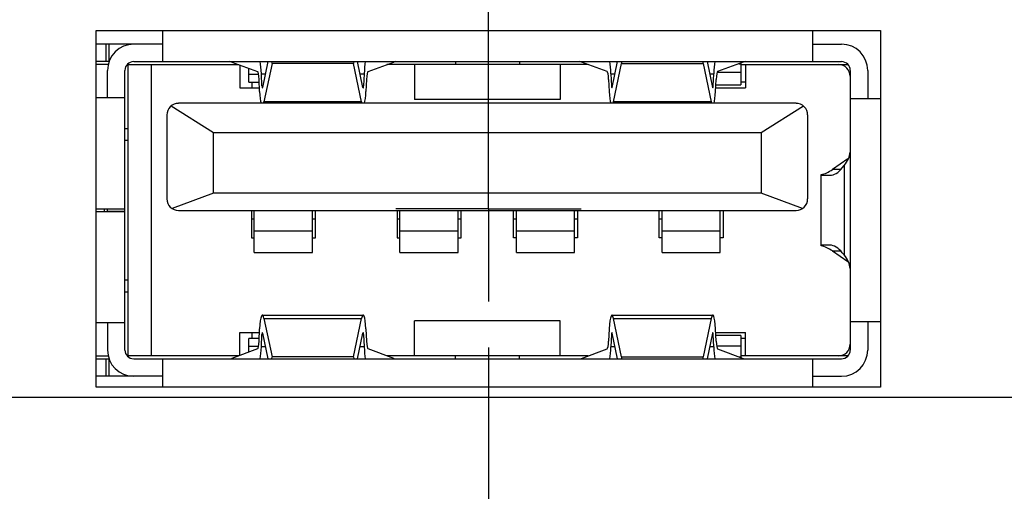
# Model space of a CAD drawing. Header units: inches. Extents: x 0 to 34, y 0 to 22.
# Tile 8 of 42: x 7.8 to 9.1, y 9.7 to 10.3. Entities that reach past the tile are written whole.
import ezdxf

# ---------------------------------------------------------------- set-up
doc = ezdxf.new("R2010")
doc.units = ezdxf.units.IN
doc.header["$LTSCALE"] = 1.87
doc.header["$MEASUREMENT"] = 0
doc.linetypes.add('CENTER', pattern=[0.6, 0.375, -0.075, 0.075, -0.075])
doc.layers.get('0').update_dxf_attribs({"linetype": 'CONTINUOUS'})
doc.layers.add('02___PRT_ALL_AXES', color=7, linetype='CONTINUOUS')
doc.layers.add('DIMENSIONS', color=7, linetype='CONTINUOUS')
doc.styles.get("Standard").update_dxf_attribs({"font": 'txt', "width": 0.8})
doc.dimstyles.new('DIMSTYLE_1', dxfattribs={"dimtxt": 0.125, "dimasz": 0.18, "dimexe": 0.125, "dimexo": 0.0625, "dimgap": 0.09, "dimtad": 0, "dimtih": 1, "dimtoh": 1, "dimlfac": 0.5, "dimzin": 4, "dimdsep": 46, "dimtxsty": 'STANDARD', "dimblk": '_FILLED', "dimblk1": '_FILLED', "dimblk2": '_FILLED', "dimcen": 0.09, "dimadec": 0, "dimazin": 0, "dimtp": 0.01, "dimtm": 0.01, "dimtfac": 1, "dimtofl": 0, "dimtmove": 0, "dimatfit": 3, "dimldrblk": '_FILLED', "dimfxl": 1, "dimtolj": 1, "dimtzin": 4, "dimarcsym": 0})
doc.dimstyles.new('DIMSTYLE_2', dxfattribs={"dimtxt": 0.125, "dimasz": 0.18, "dimexe": 0.125, "dimexo": 0.0625, "dimgap": 0.09, "dimtad": 0, "dimtih": 1, "dimtoh": 1, "dimlfac": 0.5, "dimzin": 4, "dimdsep": 46, "dimtxsty": 'STANDARD', "dimblk": '_FILLED', "dimblk1": '_FILLED', "dimblk2": '_FILLED', "dimcen": 0.09, "dimadec": 0, "dimazin": 0, "dimtp": 0.001, "dimtm": 0.001, "dimtfac": 1, "dimtofl": 0, "dimtmove": 0, "dimatfit": 3, "dimldrblk": '_FILLED', "dimfxl": 1, "dimtolj": 1, "dimtzin": 4, "dimarcsym": 0})

# ---------------------------------------------------------------- blocks, each defined once
blk = doc.blocks.new('*D5')
at = {"layer": 'DIMENSIONS', "color": 2, "linetype": 'CONTINUOUS'}
blk.add_line((10.9449, 9.8172), (4.1704, 9.8172), dxfattribs=at)
at = {"layer": 'DIMENSIONS', "color": 2, "linetype": 'CONTINUOUS', "insert": (4.1079, 9.8797), "char_height": 0.125, "width": 1.025, "attachment_point": 3, "line_spacing_factor": 0.9}
blk.add_mtext('.84{\\Ftxt.shx;\\W1.000000;\\H0.125000; }[21.4]', dxfattribs=at)
blk = doc.blocks.new('_FILLED')
at = {"color": 0, "linetype": 'BYBLOCK'}
blk.add_solid([(0, 0), (-1, 0.1736), (-1, -0.1736)], dxfattribs=at)
blk = doc.blocks.new('*D6')
at = {"layer": 'DIMENSIONS', "color": 2, "linetype": 'CONTINUOUS'}
for p, q in [((4.5841, 11.5672), (4.4308, 11.3996)), ((10.9449, 11.5672), (4.5841, 11.5672)), ((4.4308, 11.3996), (4.1704, 11.3996))]:
    blk.add_line(p, q, dxfattribs=at)
at = {"layer": 'DIMENSIONS', "color": 2, "linetype": 'CONTINUOUS', "insert": (4.1079, 11.4621), "char_height": 0.125, "width": 1.125, "attachment_point": 3, "line_spacing_factor": 0.9}
blk.add_mtext('1.72{\\Ftxt.shx;\\W1.000000;\\H0.125000; }[43.6]', dxfattribs=at)
blk = doc.blocks.new('*D7')
at = {"layer": 'DIMENSIONS', "color": 2, "linetype": 'CONTINUOUS'}
for p, q in [((11.0233, 10.7062), (10.8639, 10.4726)), ((11.6277, 10.7062), (11.0233, 10.7062)), ((10.8639, 10.4726), (4.1704, 10.4726))]:
    blk.add_line(p, q, dxfattribs=at)
at = {"layer": 'DIMENSIONS', "color": 2, "linetype": 'CONTINUOUS', "insert": (4.1079, 10.5351), "char_height": 0.125, "width": 1.125, "attachment_point": 3, "line_spacing_factor": 0.9}
blk.add_mtext('1.29{\\Ftxt.shx;\\W1.000000;\\H0.125000; }[32.7]', dxfattribs=at)
blk = doc.blocks.new('*D10')
at = {"layer": 'DIMENSIONS', "color": 2, "linetype": 'CONTINUOUS'}
blk.add_line((9.7288, 10.9023), (4.1704, 10.9023), dxfattribs=at)
at = {"layer": 'DIMENSIONS', "color": 2, "linetype": 'CONTINUOUS', "insert": (4.1079, 10.9648), "char_height": 0.125, "width": 1.125, "attachment_point": 3, "line_spacing_factor": 0.9}
blk.add_mtext('1.38{\\Ftxt.shx;\\W1.000000;\\H0.125000; }[35.2]', dxfattribs=at)
blk = doc.blocks.new('*D11')
at = {"layer": 'DIMENSIONS', "color": 2, "linetype": 'CONTINUOUS'}
for p, q in [((10.926, 13.5062), (10.7823, 13.2773)), ((11.5797, 13.5062), (10.926, 13.5062)), ((10.7823, 13.2773), (4.1704, 13.2773))]:
    blk.add_line(p, q, dxfattribs=at)
at = {"layer": 'DIMENSIONS', "color": 2, "linetype": 'CONTINUOUS', "insert": (4.1079, 13.3398), "char_height": 0.125, "width": 1.125, "attachment_point": 3, "line_spacing_factor": 0.9}
blk.add_mtext('2.69{\\Ftxt.shx;\\W1.000000;\\H0.125000; }[68.2]', dxfattribs=at)
blk = doc.blocks.new('*D12')
at = {"layer": 'DIMENSIONS', "color": 2, "linetype": 'CONTINUOUS'}
blk.add_line((7.9956, 12.7922), (4.1704, 12.7922), dxfattribs=at)
at = {"layer": 'DIMENSIONS', "color": 2, "linetype": 'CONTINUOUS', "insert": (4.1079, 12.8547), "char_height": 0.125, "width": 1.125, "attachment_point": 3, "line_spacing_factor": 0.9}
blk.add_mtext('2.33{\\Ftxt.shx;\\W1.000000;\\H0.125000; }[59.2]', dxfattribs=at)
blk = doc.blocks.new('*D13')
at = {"layer": 'DIMENSIONS', "color": 2, "linetype": 'CONTINUOUS'}
for p, q in [((4.3311, 13.7725), (4.1704, 13.7725)), ((4.4164, 13.5242), (4.3311, 13.7725)), ((7.9956, 13.5242), (4.4164, 13.5242))]:
    blk.add_line(p, q, dxfattribs=at)
at = {"layer": 'DIMENSIONS', "color": 2, "linetype": 'CONTINUOUS', "insert": (4.1079, 13.835), "char_height": 0.125, "width": 1.125, "attachment_point": 3, "line_spacing_factor": 0.9}
blk.add_mtext('2.70{\\Ftxt.shx;\\W1.000000;\\H0.125000; }[68.5]', dxfattribs=at)
blk = doc.blocks.new('*D14')
at = {"layer": 'DIMENSIONS', "color": 2, "linetype": 'CONTINUOUS'}
blk.add_line((11.3647, 12.1592), (4.1704, 12.1592), dxfattribs=at)
at = {"layer": 'DIMENSIONS', "color": 2, "linetype": 'CONTINUOUS', "insert": (4.1079, 12.2217), "char_height": 0.125, "width": 1.125, "attachment_point": 3, "line_spacing_factor": 0.9}
blk.add_mtext('2.01{\\Ftxt.shx;\\W1.000000;\\H0.125000; }[51.1]', dxfattribs=at)
blk = doc.blocks.new('*D17')
at = {"layer": 'DIMENSIONS', "color": 2, "linetype": 'CONTINUOUS'}
blk.add_line((9.7518, 12.4222), (4.1704, 12.4222), dxfattribs=at)
at = {"layer": 'DIMENSIONS', "color": 2, "linetype": 'CONTINUOUS', "insert": (4.1079, 12.4847), "char_height": 0.125, "width": 1.125, "attachment_point": 3, "line_spacing_factor": 0.9}
blk.add_mtext('2.14{\\Ftxt.shx;\\W1.000000;\\H0.125000; }[54.5]', dxfattribs=at)
blk = doc.blocks.new('*D18')
at = {"layer": 'DIMENSIONS', "color": 2, "linetype": 'CONTINUOUS'}
blk.add_line((9.7518, 13.5223), (4.1704, 13.5223), dxfattribs=at)
at = {"layer": 'DIMENSIONS', "color": 2, "linetype": 'CONTINUOUS', "insert": (4.1079, 13.5848), "char_height": 0.125, "width": 1.125, "attachment_point": 3, "line_spacing_factor": 0.9}
blk.add_mtext('2.69{\\Ftxt.shx;\\W1.000000;\\H0.125000; }[68.4]', dxfattribs=at)
blk = doc.blocks.new('*D19')
at = {"layer": 'DIMENSIONS', "color": 2, "linetype": 'CONTINUOUS'}
blk.add_line((8.1806, 14.2502), (4.1704, 14.2502), dxfattribs=at)
at = {"layer": 'DIMENSIONS', "color": 2, "linetype": 'CONTINUOUS', "insert": (4.1079, 14.3127), "char_height": 0.125, "width": 1.125, "attachment_point": 3, "line_spacing_factor": 0.9}
blk.add_mtext('3.06{\\Ftxt.shx;\\W1.000000;\\H0.125000; }[77.7]', dxfattribs=at)
blk = doc.blocks.new('*D21')
at = {"layer": 'DIMENSIONS', "color": 2, "linetype": 'CONTINUOUS'}
blk.add_line((8.4344, 9.8845), (8.4344, 7.4462), dxfattribs=at)
at = {"layer": 'DIMENSIONS', "color": 2, "linetype": 'CONTINUOUS', "insert": (8.3719, 7.3837), "char_height": 0.125, "width": 1.125, "attachment_point": 3, "rotation": 90, "line_spacing_factor": 0.9}
blk.add_mtext('1.73{\\Ftxt.shx;\\W1.000000;\\H0.125000; }[43.8]', dxfattribs=at)
blk = doc.blocks.new('*D24')
at = {"layer": 'DIMENSIONS', "color": 2, "linetype": 'CONTINUOUS'}
blk.add_line((11.5524, 11.9715), (11.5524, 7.4462), dxfattribs=at)
at = {"layer": 'DIMENSIONS', "color": 2, "linetype": 'CONTINUOUS', "insert": (11.4899, 7.3837), "char_height": 0.125, "width": 1.125, "attachment_point": 3, "rotation": 90, "line_spacing_factor": 0.9}
blk.add_mtext('3.29{\\Ftxt.shx;\\W1.000000;\\H0.125000; }[83.4]', dxfattribs=at)
blk = doc.blocks.new('*D27')
at = {"layer": 'DIMENSIONS', "color": 2, "linetype": 'CONTINUOUS'}
for p, q in [((11.8154, 10.5185), (11.8154, 7.7298)), ((11.8154, 7.7298), (11.9874, 7.6232)), ((11.9874, 7.6232), (11.9874, 7.4462))]:
    blk.add_line(p, q, dxfattribs=at)
at = {"layer": 'DIMENSIONS', "color": 2, "linetype": 'CONTINUOUS', "insert": (11.9249, 7.3837), "char_height": 0.125, "width": 1.125, "attachment_point": 3, "rotation": 90, "line_spacing_factor": 0.9}
blk.add_mtext('3.42{\\Ftxt.shx;\\W1.000000;\\H0.125000; }[86.8]', dxfattribs=at)
blk = doc.blocks.new('*D33')
at = {"layer": 'DIMENSIONS', "color": 2, "linetype": 'CONTINUOUS'}
blk.add_line((14.5021, 10.0877), (14.5021, 7.4462), dxfattribs=at)
at = {"layer": 'DIMENSIONS', "color": 2, "linetype": 'CONTINUOUS', "insert": (14.4396, 7.3837), "char_height": 0.125, "width": 1.225, "attachment_point": 3, "rotation": 90, "line_spacing_factor": 0.9}
blk.add_mtext('4.76{\\Ftxt.shx;\\W1.000000;\\H0.125000; }[120.9]', dxfattribs=at)
blk = doc.blocks.new('*D34')
at = {"layer": 'DIMENSIONS', "color": 2, "linetype": 'CONTINUOUS'}
blk.add_line((16.6121, 10.0877), (16.6121, 7.4462), dxfattribs=at)
at = {"layer": 'DIMENSIONS', "color": 2, "linetype": 'CONTINUOUS', "insert": (16.5496, 7.3837), "char_height": 0.125, "width": 1.225, "attachment_point": 3, "rotation": 90, "line_spacing_factor": 0.9}
blk.add_mtext('5.82{\\Ftxt.shx;\\W1.000000;\\H0.125000; }[147.7]', dxfattribs=at)
blk = doc.blocks.new('*D35')
at = {"layer": 'DIMENSIONS', "color": 2, "linetype": 'CONTINUOUS'}
blk.add_line((18.7221, 10.0877), (18.7221, 7.4462), dxfattribs=at)
at = {"layer": 'DIMENSIONS', "color": 2, "linetype": 'CONTINUOUS', "insert": (18.6596, 7.3837), "char_height": 0.125, "width": 1.225, "attachment_point": 3, "rotation": 90, "line_spacing_factor": 0.9}
blk.add_mtext('6.87{\\Ftxt.shx;\\W1.000000;\\H0.125000; }[174.5]', dxfattribs=at)
blk = doc.blocks.new('*D36')
at = {"layer": 'DIMENSIONS', "color": 2, "linetype": 'CONTINUOUS'}
blk.add_line((20.8321, 10.0877), (20.8321, 7.4462), dxfattribs=at)
at = {"layer": 'DIMENSIONS', "color": 2, "linetype": 'CONTINUOUS', "insert": (20.7696, 7.3837), "char_height": 0.125, "width": 1.225, "attachment_point": 3, "rotation": 90, "line_spacing_factor": 0.9}
blk.add_mtext('7.93{\\Ftxt.shx;\\W1.000000;\\H0.125000; }[201.3]', dxfattribs=at)
blk = doc.blocks.new('*D37')
at = {"layer": 'DIMENSIONS', "color": 2, "linetype": 'CONTINUOUS'}
blk.add_line((21.8871, 10.4678), (21.8871, 7.4462), dxfattribs=at)
at = {"layer": 'DIMENSIONS', "color": 2, "linetype": 'CONTINUOUS', "insert": (21.8246, 7.3837), "char_height": 0.125, "width": 1.225, "attachment_point": 3, "rotation": 90, "line_spacing_factor": 0.9}
blk.add_mtext('8.45{\\Ftxt.shx;\\W1.000000;\\H0.125000; }[214.7]', dxfattribs=at)
blk = doc.blocks.new('*D38')
at = {"layer": 'DIMENSIONS', "color": 2, "linetype": 'CONTINUOUS'}
blk.add_line((22.9421, 10.0877), (22.9421, 7.4462), dxfattribs=at)
at = {"layer": 'DIMENSIONS', "color": 2, "linetype": 'CONTINUOUS', "insert": (22.8796, 7.3837), "char_height": 0.125, "width": 1.225, "attachment_point": 3, "rotation": 90, "line_spacing_factor": 0.9}
blk.add_mtext('8.98{\\Ftxt.shx;\\W1.000000;\\H0.125000; }[228.1]', dxfattribs=at)
blk = doc.blocks.new('*D39')
at = {"layer": 'DIMENSIONS', "color": 2, "linetype": 'CONTINUOUS'}
blk.add_line((25.0521, 10.0877), (25.0521, 7.4462), dxfattribs=at)
at = {"layer": 'DIMENSIONS', "color": 2, "linetype": 'CONTINUOUS', "insert": (24.9896, 7.3837), "char_height": 0.125, "width": 1.325, "attachment_point": 3, "rotation": 90, "line_spacing_factor": 0.9}
blk.add_mtext('10.04{\\Ftxt.shx;\\W1.000000;\\H0.125000; }[254.9]', dxfattribs=at)
blk = doc.blocks.new('*D40')
at = {"layer": 'DIMENSIONS', "color": 2, "linetype": 'CONTINUOUS'}
blk.add_line((27.1621, 10.0877), (27.1621, 7.4462), dxfattribs=at)
at = {"layer": 'DIMENSIONS', "color": 2, "linetype": 'CONTINUOUS', "insert": (27.0996, 7.3837), "char_height": 0.125, "width": 1.325, "attachment_point": 3, "rotation": 90, "line_spacing_factor": 0.9}
blk.add_mtext('11.09{\\Ftxt.shx;\\W1.000000;\\H0.125000; }[281.7]', dxfattribs=at)
blk = doc.blocks.new('*D41')
at = {"layer": 'DIMENSIONS', "color": 2, "linetype": 'CONTINUOUS'}
blk.add_line((29.2721, 10.0877), (29.2721, 7.4462), dxfattribs=at)
at = {"layer": 'DIMENSIONS', "color": 2, "linetype": 'CONTINUOUS', "insert": (29.2096, 7.3837), "char_height": 0.125, "width": 1.325, "attachment_point": 3, "rotation": 90, "line_spacing_factor": 0.9}
blk.add_mtext('12.15{\\Ftxt.shx;\\W1.000000;\\H0.125000; }[308.5]', dxfattribs=at)

msp = doc.modelspace()

# ---------------------------------------------------------------- linework, layer by layer
at = {"color": 7, "linetype": 'CONTINUOUS'}
for p, q in [((7.9943, 10.271), (7.9943, 10.3132)), ((8.8723, 10.3132), (8.8723, 10.271)), ((7.9943, 10.2946), (7.9044, 10.2946)), ((7.9175, 10.2946), (7.9175, 10.271)), ((7.922, 10.272), (7.922, 10.2946)), ((8.8723, 10.2946), (8.9117, 10.2946)), ((7.9217, 10.271), (7.9044, 10.271)), ((7.9204, 10.267), (7.9044, 10.267)), ((7.9471, 10.267), (7.9462, 10.267)), ((7.9471, 10.267), (7.9471, 9.8733)), ((7.9471, 10.267), (7.9786, 10.267)), ((7.955, 10.271), (8.9117, 10.271)), ((7.9786, 10.267), (7.9786, 9.8733)), ((7.9786, 10.267), (8.097, 10.267)), ((8.0878, 10.2704), (8.1225, 10.2576)), ((8.0983, 10.2665), (8.0983, 10.2355)), ((8.1105, 10.2434), (8.1105, 10.262)), ((8.1365, 10.271), (8.1292, 10.2362)), ((8.142, 10.2686), (8.1311, 10.2166)), ((8.142, 10.2686), (8.1418, 10.271)), ((8.2522, 10.2686), (8.142, 10.2686)), ((8.2524, 10.271), (8.2522, 10.2686)), ((8.2631, 10.2166), (8.2522, 10.2686)), ((8.2649, 10.2362), (8.2576, 10.271)), ((8.2717, 10.2576), (8.3064, 10.2704)), ((8.5694, 10.267), (8.2972, 10.267)), ((8.3345, 10.267), (8.3345, 10.2198)), ((8.39, 10.271), (8.39, 10.267)), ((8.4766, 10.271), (8.4766, 10.267)), ((8.5313, 10.267), (8.5313, 10.2198)), ((8.5949, 10.2576), (8.5602, 10.2704)), ((8.6017, 10.2362), (8.609, 10.271)), ((8.6036, 10.2166), (8.6144, 10.2686)), ((8.6142, 10.271), (8.6144, 10.2686)), ((8.6144, 10.2686), (8.7246, 10.2686)), ((8.7246, 10.2686), (8.7248, 10.271)), ((8.7246, 10.2686), (8.7355, 10.2166)), ((8.7301, 10.271), (8.7374, 10.2362)), ((8.7788, 10.2704), (8.7442, 10.2576)), ((8.7727, 10.2682), (8.7758, 10.2682)), ((8.7758, 10.2693), (8.7758, 10.2395)), ((8.7758, 10.267), (8.9205, 10.267)), ((8.7817, 10.267), (8.7817, 10.2355)), ((7.9195, 10.2225), (7.9195, 10.2592)), ((7.9432, 9.8812), (7.9432, 10.2592)), ((8.1238, 10.2538), (8.1105, 10.2538)), ((8.1284, 10.2382), (8.1276, 10.2547)), ((8.1276, 10.2547), (8.1331, 10.2547)), ((8.2611, 10.2547), (8.2666, 10.2547)), ((8.2666, 10.2547), (8.2658, 10.2382)), ((8.6, 10.2547), (8.6008, 10.2382)), ((8.6, 10.2547), (8.6056, 10.2547)), ((8.7335, 10.2547), (8.739, 10.2547)), ((8.7382, 10.2382), (8.739, 10.2547)), ((8.7758, 10.2564), (8.7434, 10.2564)), ((8.9235, 10.2592), (8.9235, 9.8812)), ((8.9471, 10.2592), (8.9471, 10.221)), ((8.0983, 10.2355), (8.125, 10.2355)), ((8.1105, 10.2434), (8.1246, 10.2434)), ((8.1148, 10.2434), (8.1148, 10.2355)), ((8.1252, 10.2305), (8.1244, 10.247)), ((8.1297, 10.2382), (8.1284, 10.2382)), ((8.2658, 10.2382), (8.2645, 10.2382)), ((8.2697, 10.247), (8.2689, 10.2305)), ((8.5969, 10.247), (8.5977, 10.2305)), ((8.6021, 10.2382), (8.6008, 10.2382)), ((8.7382, 10.2382), (8.737, 10.2382)), ((8.7414, 10.2305), (8.7422, 10.247)), ((8.7416, 10.2355), (8.7817, 10.2355)), ((8.7418, 10.2395), (8.7758, 10.2395)), ((8.7817, 10.2434), (8.7758, 10.2434)), ((7.9044, 10.2225), (7.9195, 10.2225)), ((7.9195, 10.2225), (7.9432, 10.2225)), ((8.9235, 10.221), (8.9471, 10.221)), ((8.9471, 10.221), (8.9644, 10.221)), ((8.0056, 10.2111), (8.0628, 10.1753)), ((8.8502, 10.2147), (8.0156, 10.2147)), ((8.2631, 10.2166), (8.1311, 10.2166)), ((8.5313, 10.2198), (8.3345, 10.2198)), ((8.7355, 10.2166), (8.6036, 10.2166)), ((8.803, 10.1753), (8.8602, 10.2111)), ((7.9998, 10.1989), (7.9998, 10.0855)), ((8.866, 10.0855), (8.866, 10.1989)), ((7.9471, 10.1804), (7.9432, 10.1804)), ((8.0628, 10.0934), (8.0628, 10.1753)), ((8.0628, 10.1753), (8.803, 10.1753)), ((8.803, 10.1753), (8.803, 10.0934)), ((7.9432, 10.1647), (7.9471, 10.1647)), ((8.9203, 10.1396), (8.8995, 10.1253)), ((8.9128, 10.1276), (8.9153, 10.1306)), ((8.9153, 10.1306), (8.9153, 10.0097)), ((8.8841, 10.1176), (8.8841, 10.1183)), ((8.8841, 10.0229), (8.8841, 10.1175)), ((8.8852, 10.1174), (8.896, 10.1174)), ((8.9105, 10.1253), (8.8995, 10.1253)), ((8.0628, 10.0934), (8.0069, 10.0724)), ((8.803, 10.0934), (8.0628, 10.0934)), ((8.859, 10.0724), (8.803, 10.0934)), ((7.9195, 10.0718), (7.9044, 10.0718)), ((7.9044, 10.0686), (7.9195, 10.0686)), ((7.9156, 10.0686), (7.9156, 10.0718)), ((7.9195, 10.0686), (7.9195, 10.0718)), ((7.9432, 10.0718), (7.9195, 10.0718)), ((7.9195, 10.0688), (7.9432, 10.0688)), ((7.9195, 10.0686), (7.9432, 10.0686)), ((8.0156, 10.0698), (8.8502, 10.0698)), ((8.114, 10.0698), (8.114, 10.0328)), ((8.118, 10.0132), (8.118, 10.0698)), ((8.1967, 10.0132), (8.1967, 10.0698)), ((8.2006, 10.0328), (8.2006, 10.0698)), ((8.3109, 10.0698), (8.3109, 10.0328)), ((8.3148, 10.0132), (8.3148, 10.0698)), ((8.3935, 10.0132), (8.3935, 10.0698)), ((8.3975, 10.0328), (8.3975, 10.0698)), ((8.4683, 10.0328), (8.4683, 10.0698)), ((8.4723, 10.0132), (8.4723, 10.0698)), ((8.551, 10.0132), (8.551, 10.0698)), ((8.555, 10.0698), (8.555, 10.0328)), ((8.6652, 10.0328), (8.6652, 10.0698)), ((8.6691, 10.0132), (8.6691, 10.0698)), ((8.7479, 10.0132), (8.7479, 10.0698)), ((8.7518, 10.0698), (8.7518, 10.0328)), ((8.118, 10.0582), (8.114, 10.0582)), ((8.2006, 10.0582), (8.1967, 10.0582)), ((8.3148, 10.0582), (8.3109, 10.0582)), ((8.3975, 10.0582), (8.3935, 10.0582)), ((8.4723, 10.0582), (8.4683, 10.0582)), ((8.555, 10.0582), (8.551, 10.0582)), ((8.6691, 10.0582), (8.6652, 10.0582)), ((8.1967, 10.0421), (8.118, 10.0421)), ((8.3935, 10.0421), (8.3148, 10.0421)), ((8.551, 10.0421), (8.4723, 10.0421)), ((8.7479, 10.0421), (8.6691, 10.0421)), ((8.114, 10.0328), (8.118, 10.0328)), ((8.1967, 10.0328), (8.2006, 10.0328)), ((8.3109, 10.0328), (8.3148, 10.0328)), ((8.3935, 10.0328), (8.3975, 10.0328)), ((8.4723, 10.0328), (8.4683, 10.0328)), ((8.555, 10.0328), (8.551, 10.0328)), ((8.6691, 10.0328), (8.6652, 10.0328)), ((8.7518, 10.0328), (8.7479, 10.0328)), ((8.8841, 10.0221), (8.8841, 10.0227)), ((8.896, 10.0229), (8.8852, 10.0229)), ((8.118, 10.0132), (8.1967, 10.0132)), ((8.3148, 10.0132), (8.3935, 10.0132)), ((8.4723, 10.0132), (8.551, 10.0132)), ((8.6691, 10.0132), (8.7479, 10.0132)), ((8.8995, 10.0151), (8.9203, 10.0008)), ((8.8995, 10.0151), (8.9105, 10.0151)), ((8.9153, 10.0097), (8.9128, 10.0127)), ((7.9471, 9.9757), (7.9432, 9.9757)), ((7.9432, 9.96), (7.9471, 9.96)), ((8.1289, 9.9284), (8.2652, 9.9284)), ((8.6014, 9.9284), (8.7377, 9.9284)), ((7.9195, 9.9178), (7.9044, 9.9178)), ((7.9195, 9.9178), (7.9195, 9.8812)), ((7.9432, 9.9178), (7.9195, 9.9178)), ((8.1311, 9.9237), (8.142, 9.8718)), ((8.1311, 9.9237), (8.2631, 9.9237)), ((8.2522, 9.8718), (8.2631, 9.9237)), ((8.3345, 9.8733), (8.3345, 9.9206)), ((8.5313, 9.9206), (8.3345, 9.9206)), ((8.5313, 9.8733), (8.5313, 9.9206)), ((8.6144, 9.8718), (8.6036, 9.9237)), ((8.6036, 9.9237), (8.7355, 9.9237)), ((8.7355, 9.9237), (8.7246, 9.8718)), ((8.9471, 9.9194), (8.9235, 9.9194)), ((8.9471, 9.9194), (8.9471, 9.8812)), ((8.9644, 9.9194), (8.9471, 9.9194)), ((8.0983, 9.8738), (8.0983, 9.9048)), ((8.0983, 9.9048), (8.125, 9.9048)), ((8.1148, 9.9048), (8.1148, 9.897)), ((8.1244, 9.8934), (8.1252, 9.9099)), ((8.1276, 9.8857), (8.1284, 9.9022)), ((8.1284, 9.9022), (8.1297, 9.9022)), ((8.1292, 9.9042), (8.1365, 9.8694)), ((8.2576, 9.8694), (8.2649, 9.9042)), ((8.2645, 9.9022), (8.2658, 9.9022)), ((8.2658, 9.9022), (8.2666, 9.8857)), ((8.2689, 9.9099), (8.2697, 9.8934)), ((8.5977, 9.9099), (8.5969, 9.8934)), ((8.6008, 9.9022), (8.6, 9.8857)), ((8.6008, 9.9022), (8.6021, 9.9022)), ((8.609, 9.8694), (8.6017, 9.9042)), ((8.7374, 9.9042), (8.7301, 9.8694)), ((8.737, 9.9022), (8.7382, 9.9022)), ((8.739, 9.8857), (8.7382, 9.9022)), ((8.7422, 9.8934), (8.7414, 9.9099)), ((8.7416, 9.9048), (8.7817, 9.9048)), ((8.7817, 9.8733), (8.7817, 9.9048)), ((8.1105, 9.8783), (8.1105, 9.897)), ((8.1246, 9.897), (8.1105, 9.897)), ((8.7758, 9.9009), (8.7418, 9.9009)), ((8.7758, 9.9009), (8.7758, 9.871)), ((8.7817, 9.897), (8.7758, 9.897)), ((8.1225, 9.8828), (8.0878, 9.8699)), ((8.1105, 9.8866), (8.1238, 9.8866)), ((8.1331, 9.8857), (8.1276, 9.8857)), ((8.2666, 9.8857), (8.2611, 9.8857)), ((8.3064, 9.8699), (8.2717, 9.8828)), ((8.5602, 9.8699), (8.5949, 9.8828)), ((8.6056, 9.8857), (8.6, 9.8857)), ((8.739, 9.8857), (8.7335, 9.8857)), ((8.7428, 9.8871), (8.7758, 9.8871)), ((8.7442, 9.8828), (8.7788, 9.8699)), ((7.9044, 9.8733), (7.9204, 9.8733)), ((7.9044, 9.8694), (7.9217, 9.8694)), ((7.9175, 9.8694), (7.9175, 9.8458)), ((7.922, 9.8458), (7.922, 9.8684)), ((7.9462, 9.8733), (7.9471, 9.8733)), ((7.9786, 9.8733), (7.9471, 9.8733)), ((7.955, 9.8694), (8.9117, 9.8694)), ((8.097, 9.8733), (7.9786, 9.8733)), ((7.9943, 9.8312), (7.9943, 9.8694)), ((8.1418, 9.8694), (8.142, 9.8718)), ((8.2522, 9.8718), (8.142, 9.8718)), ((8.2522, 9.8718), (8.2524, 9.8694)), ((8.5694, 9.8733), (8.2972, 9.8733)), ((8.39, 9.8694), (8.39, 9.8733)), ((8.4766, 9.8694), (8.4766, 9.8733)), ((8.6144, 9.8718), (8.6142, 9.8694)), ((8.6144, 9.8718), (8.7246, 9.8718)), ((8.7248, 9.8694), (8.7246, 9.8718)), ((8.7758, 9.8717), (8.774, 9.8717)), ((8.9205, 9.8733), (8.7758, 9.8733)), ((8.8723, 9.8694), (8.8723, 9.8312)), ((7.9943, 9.8458), (7.9044, 9.8458)), ((8.8723, 9.8458), (8.9117, 9.8458))]:
    msp.add_line(p, q, dxfattribs=at)
for centre, radius, start, end in [((7.955, 10.2592), 0.0354, 90, 180), ((8.9117, 10.2592), 0.0354, 0, 90), ((7.955, 10.2592), 0.0118, 90, 180), ((8.9077, 10.2513), 0.0157, 0, 90), ((8.9117, 10.2592), 0.0118, 0, 90), ((8.0156, 10.1989), 0.0157, 90, 180.0002), ((8.8502, 10.1989), 0.0157, 359.9998, 90), ((8.0156, 10.0855), 0.0157, 180.0002, 270), ((8.8502, 10.0855), 0.0157, 270, 359.9998), ((8.9077, 9.8891), 0.0157, 270, 360), ((7.955, 9.8812), 0.0354, 180, 270), ((7.955, 9.8812), 0.0118, 180, 270), ((8.9117, 9.8812), 0.0354, 270, 360), ((8.9117, 9.8812), 0.0118, 270, 360)]:
    msp.add_arc(centre, radius, start, end, dxfattribs=at)
for centre, major_axis, ratio, start_param, end_param in [((8.0849, 9.8773), (0, 0.3937), 0.141378, -0.052372, -0.001711), ((8.1223, 10.2419), (0, 0.0394), 0.141378, -1.239196, -0.733203), ((8.2718, 10.2419), (0, 0.0394), 0.141378, 0.733203, 1.239196), ((8.3093, 9.8773), (0, 0.3937), 0.141378, 0.001711, 0.052372), ((8.5573, 9.8773), (0, 0.3937), 0.141378, -0.052372, -0.001711), ((8.5948, 10.2419), (0, 0.0394), 0.141378, -1.239196, -0.733204), ((8.7443, 10.2419), (0, 0.0394), 0.141378, 0.733204, 1.239196), ((8.7817, 9.8773), (0, 0.3937), 0.141378, 0.001711, 0.052372), ((8.1223, 10.2419), (0, 0.0157), 0.141378, -1.239196, -0.052372), ((8.2718, 10.2419), (0, 0.0157), 0.141378, 0.052372, 1.239196), ((8.5948, 10.2419), (0, 0.0157), 0.141378, -1.239196, -0.052372), ((8.7443, 10.2419), (0, 0.0157), 0.141378, 0.052372, 1.239196), ((8.1289, 10.2395), (0, 0.00394), 0.141378, -4.380788, -2.548193), ((8.2652, 10.2395), (0, 0.00394), 0.141378, 2.548193, 4.380788), ((8.6014, 10.2395), (0, 0.00394), 0.141378, -4.380788, -2.548193), ((8.7377, 10.2395), (0, 0.00394), 0.141378, 2.548193, 4.380788), ((8.1289, 10.2395), (0, 0.0276), 0.141378, -4.380788, -3.592631), ((8.2652, 10.2395), (0, 0.0276), 0.141378, -2.690554, -1.902397), ((8.6014, 10.2395), (0, 0.0276), 0.141378, -4.380788, -3.592631), ((8.7377, 10.2395), (0, 0.0276), 0.141378, -2.690554, -1.902397), ((8.1289, 10.2395), (0, 0.0276), 0.141378, -2.690578, -2.548193), ((8.2652, 10.2395), (0, 0.0276), 0.141378, -3.734993, -3.592608), ((8.6014, 10.2395), (0, 0.0276), 0.141378, -2.690578, -2.548193), ((8.7377, 10.2395), (0, 0.0276), 0.141378, -3.734993, -3.592608), ((8.451, 10.1509), (0.4724, 0), 0.232048, -0.186487, -0.018516), ((8.8447, 10.144), (0.0787, 0), 0.202409, -0.286051, -0.247372), ((8.8765, 10.5111), (0, 0.3937), 0.294118, -3.076089, -2.94188), ((8.8852, 10.5111), (0, 0.3937), 0.188679, -3.15705, -3.141605), ((8.896, 10.5111), (0, 0.3937), 0.188679, -3.141605, -2.913581), ((8.8852, 9.6292), (0, 0.3937), 0.188679, -0.000012, 0.015433), ((8.8765, 9.6292), (0, 0.3937), 0.294118, -0.199687, -0.065479), ((8.896, 9.6292), (0, 0.3937), 0.188679, -0.228036, -0.000012), ((8.451, 9.9894), (0.4724, 0), 0.232072, 0.018516, 0.186487), ((8.8447, 9.9963), (0.0787, 0), 0.202386, 0.247681, 0.286051), ((8.1289, 9.9009), (0, 0.0276), 0.141378, -0.593424, 1.239172), ((8.2652, 9.9009), (0, 0.0276), 0.141378, 5.044013, 6.876609), ((8.6014, 9.9009), (0, 0.0276), 0.141378, -0.593424, 1.239172), ((8.7377, 9.9009), (0, 0.0276), 0.141378, 5.044013, 6.876609), ((8.1289, 9.9009), (0, 0.00394), 0.141378, 5.689762, 7.522357), ((8.2652, 9.9009), (0, 0.00394), 0.141378, -1.239172, 0.593424), ((8.6014, 9.9009), (0, 0.00394), 0.141378, 5.689762, 7.522357), ((8.7377, 9.9009), (0, 0.00394), 0.141378, -1.239172, 0.593424), ((8.1223, 9.8985), (0, 0.0157), 0.141378, -3.089245, -1.902421), ((8.2718, 9.8985), (0, 0.0157), 0.141378, -4.380765, -3.193941), ((8.5948, 9.8985), (0, 0.0157), 0.141378, -3.089245, -1.902421), ((8.7443, 9.8985), (0, 0.0157), 0.141378, -4.380765, -3.193941), ((8.1223, 9.8985), (0, 0.0394), 0.141378, -2.408599, -1.902421), ((8.2718, 9.8985), (0, 0.0394), 0.141378, -4.380765, -3.874587), ((8.5948, 9.8985), (0, 0.0394), 0.141378, -2.408598, -1.902421), ((8.7443, 9.8985), (0, 0.0394), 0.141378, -4.380765, -3.874587), ((8.0849, 10.2631), (0, 0.3937), 0.141378, -3.141604, -3.089245), ((8.3093, 10.2631), (0, 0.3937), 0.141378, -3.193941, -3.141581), ((8.5573, 10.2631), (0, 0.3937), 0.141378, -3.141604, -3.089245), ((8.7817, 10.2631), (0, 0.3937), 0.141378, -3.193941, -3.141581)]:
    msp.add_ellipse(centre, major_axis=major_axis, ratio=ratio, start_param=start_param, end_param=end_param, dxfattribs=at)
at = {"layer": '02___PRT_ALL_AXES', "color": 7, "linetype": 'CENTER'}
for q in [(8.4344, 10.607), (8.3092, 10.0722), (8.4344, 9.947), (8.5596, 10.0722)]:
    msp.add_line((8.4344, 10.0722), q, dxfattribs=at)
at = {"layer": '02___PRT_ALL_AXES', "color": 3, "linetype": 'CONTINUOUS'}
for p, q in [((7.9044, 9.8312), (7.9044, 10.3132)), ((7.9044, 10.3132), (8.9644, 10.3132)), ((8.9644, 10.3132), (8.9644, 9.8312)), ((8.9644, 9.8312), (7.9044, 9.8312))]:
    msp.add_line(p, q, dxfattribs=at)

# ---------------------------------------------------------------- dimensions: what is measured, and where the dimension line sits
at = {"layer": 'DIMENSIONS', "color": 2, "linetype": 'CONTINUOUS'}
for feature_location, offset, dtype, origin, dimstyle, picture, middle in [((8.1806, 14.2502), (-4.0103, 0), 0, (8.2431, 8.1339), 'DIMSTYLE_2', '*D19', (3.5454, 14.2502)), ((7.9956, 13.5242), (-3.8252, 0.2483), 0, (8.0581, 8.1339), 'DIMSTYLE_1', '*D13', (3.5454, 13.7725)), ((9.7518, 13.5223), (-5.5814, 0), 0, (9.8143, 8.1339), 'DIMSTYLE_2', '*D18', (3.5454, 13.5223)), ((11.5797, 13.5062), (-7.4093, -0.2289), 0, (11.6422, 8.1339), 'DIMSTYLE_1', '*D11', (3.5454, 13.2773)), ((7.9956, 12.7922), (-3.8252, 0), 0, (8.0581, 8.1339), 'DIMSTYLE_1', '*D12', (3.5454, 12.7922)), ((9.7518, 12.4222), (-5.5814, 0), 0, (9.8143, 8.1339), 'DIMSTYLE_2', '*D17', (3.5454, 12.4222)), ((11.3647, 12.1592), (-7.1943, 0), 0, (11.4272, 8.1339), 'DIMSTYLE_1', '*D14', (3.5454, 12.1592)), ((11.5524, 11.9715), (0, -4.5253), 1, (4.9819, 12.034), 'DIMSTYLE_2', '*D24', (11.5524, 6.8212)), ((10.9449, 11.5672), (-6.7745, -0.1676), 0, (11.0074, 8.1339), 'DIMSTYLE_1', '*D6', (3.5454, 11.3996)), ((9.7288, 10.9023), (-5.5584, 0), 0, (9.7913, 8.1339), 'DIMSTYLE_1', '*D10', (3.5454, 10.9023)), ((11.6277, 10.7062), (-7.4573, -0.2337), 0, (11.6902, 8.1339), 'DIMSTYLE_1', '*D7', (3.5454, 10.4726)), ((11.8154, 10.5185), (0.172, -3.0723), 0, (4.9819, 10.581), 'DIMSTYLE_1', '*D27', (11.9874, 6.8212)), ((21.8871, 10.4678), (0, -3.0215), 1, (4.9819, 10.5303), 'DIMSTYLE_1', '*D37', (21.8871, 6.7712)), ((14.5021, 10.0877), (0, -2.6415), 1, (4.9819, 10.1502), 'DIMSTYLE_1', '*D33', (14.5021, 6.7712)), ((16.6121, 10.0877), (0, -2.6415), 1, (4.9819, 10.1502), 'DIMSTYLE_1', '*D34', (16.6121, 6.7712)), ((18.7221, 10.0877), (0, -2.6415), 1, (4.9819, 10.1502), 'DIMSTYLE_1', '*D35', (18.7221, 6.7712)), ((20.8321, 10.0877), (0, -2.6415), 1, (4.9819, 10.1502), 'DIMSTYLE_1', '*D36', (20.8321, 6.7712)), ((22.9421, 10.0877), (0, -2.6415), 1, (4.9819, 10.1502), 'DIMSTYLE_1', '*D38', (22.9421, 6.7712)), ((25.0521, 10.0877), (0, -2.6415), 1, (4.9819, 10.1502), 'DIMSTYLE_1', '*D39', (25.0521, 6.7212)), ((27.1621, 10.0877), (0, -2.6415), 1, (4.9819, 10.1502), 'DIMSTYLE_1', '*D40', (27.1621, 6.7212)), ((29.2721, 10.0877), (0, -2.6415), 1, (4.9819, 10.1502), 'DIMSTYLE_1', '*D41', (29.2721, 6.7212)), ((8.4344, 9.8845), (0, -2.4383), 1, (4.9819, 9.947), 'DIMSTYLE_2', '*D21', (8.4344, 6.8212)), ((10.9449, 9.8172), (-6.7745, 0), 0, (11.0074, 8.1339), 'DIMSTYLE_1', '*D5', (3.5954, 9.8172))]:
    dim = msp.add_ordinate_dim(feature_location=feature_location, offset=offset, dtype=dtype, origin=origin, dimstyle=dimstyle, override={"dimtad": 1, "dimtih": 0, "dimtoh": 0}, dxfattribs=at)
    dim.commit()
    dim.dimension.update_dxf_attribs({"geometry": picture, "text_midpoint": middle})

doc.saveas('drawing.dxf')
